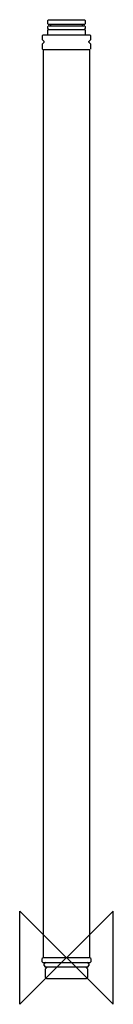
# Model space of a CAD drawing. Header units: millimetres. Extents: x -20 to 20, y -20 to 403.
import ezdxf

# ---------------------------------------------------------------- set-up
doc = ezdxf.new("R2010")
doc.units = ezdxf.units.MM
doc.header["$MEASUREMENT"] = 0
doc.layers.add('ORIGIN', color=6, linetype='Continuous')
doc.layers.add('PLANNING', color=1, linetype='Continuous')

# ---------------------------------------------------------------- blocks, each defined once
blk = doc.blocks.new('130366_f')
at = {"layer": 'ORIGIN'}
for p, q in [((-20, 20), (20, -20)), ((20, 20), (-20, -20)), ((-20, -20), (-20, 20)), ((20, -20), (20, 20))]:
    blk.add_line(p, q, dxfattribs=at)
at = {"layer": 'PLANNING'}
for p, q in [((-7.95, 402.7), (-7.65, 403)), ((-7.95, 401.2), (-7.95, 402.7)), ((-7.65, 403), (7.65, 403)), ((7.65, 403), (7.95, 402.7)), ((7.95, 402.7), (7.95, 401.2)), ((-7.95, 396.9), (-7.95, 398.6)), ((7.75, 401), (-7.75, 401)), ((-7.75, 398.8), (7.75, 398.8)), ((-7.35, 400.4), (7.35, 400.4)), ((-6.75, 400.4), (-6.75, 400.5)), ((6.75, 400.5), (6.75, 400.4)), ((6.81, 400.4), (6.75, 400.5)), ((7.24, 401), (7.24, 401)), ((7.84, 398.78), (7.75, 398.91)), ((7.95, 398.6), (7.95, 396.9)), ((-10.3, 396.2), (-10, 396.5)), ((-10.3, 394.38), (-10.3, 396.2)), ((-9.56, 393.64), (-10.3, 394.38)), ((-10, 396.5), (10, 396.5)), ((10.3, 394.38), (9.56, 393.64)), ((9.56, 393.36), (9.56, 393.64)), ((10, 396.5), (10.3, 396.2)), ((10.3, 396.2), (10.3, 394.38)), ((-10.3, 392.62), (-9.56, 393.36)), ((-10.3, 390.3), (-10.3, 392.62)), ((-10, 390), (-10.3, 390.3)), ((10, 390), (-10, 390)), ((-10, 390), (-10, 0)), ((9.56, 393.36), (10.3, 392.62)), ((10, 0), (10, 390)), ((10.3, 392.62), (10.3, 390.3)), ((-10.05, 0), (-10.35, -0.3)), ((10.05, 0), (-10.05, 0)), ((10.35, -0.3), (10.05, 0)), ((-10.35, -1.7), (-10.35, -0.3)), ((-10.35, -1.7), (-10.05, -2)), ((-10.05, -2), (10.05, -2)), ((-9.5, -3.37), (-9.5, -2.62)), ((-9, -4.7), (-8.42, -4.12)), ((8.87, -4), (-8.88, -4)), ((8.42, -4.12), (9, -4.7)), ((9.5, -2.62), (9.5, -3.37)), ((10.05, -2), (10.35, -1.7)), ((10.35, -0.3), (10.35, -1.7)), ((-9, -8.4), (-9, -4.7)), ((-8.4, -9), (-9, -8.4)), ((9, -8.4), (8.4, -9)), ((9, -4.7), (9, -8.4)), ((8.4, -9), (-8.4, -9))]:
    blk.add_line(p, q, dxfattribs=at)
for centre, radius, start, end in [((-7.35, 399.6), 0.8, 90.0001, 270), ((-7.75, 401.2), 0.2, 180, 270), ((-7.75, 398.6), 0.2, 90, 180), ((-7.25, 400.5), 0.5, 0, 89.1741), ((7.25, 400.5), 0.5, 90, 180), ((7.35, 399.6), 0.8, 270.0001, 89.9999), ((7.75, 401.2), 0.2, 270, 360), ((7.75, 398.6), 0.2, 0, 90), ((-9.7, 393.5), 0.2, 315, 45), ((-8.35, 396.9), 0.4, 271.2717, 0), ((8.35, 396.9), 0.4, 180, 268.7282), ((9.7, 393.5), 0.2, 135, 225), ((-8.88, -2.62), 0.625, 90, 180), ((-8.88, -3.37), 0.625, 180, 270), ((-8.7, -3.83), 0.4, 314.9999, 335.5303), ((8.7, -3.83), 0.4, 204.4698, 225), ((8.87, -3.37), 0.625, 270, 360), ((8.87, -2.62), 0.625, 0, 90)]:
    blk.add_arc(centre, radius, start, end, dxfattribs=at)

msp = doc.modelspace()

# ---------------------------------------------------------------- block references
msp.add_blockref('130366_f', (0, 0))

doc.saveas('drawing.dxf')
